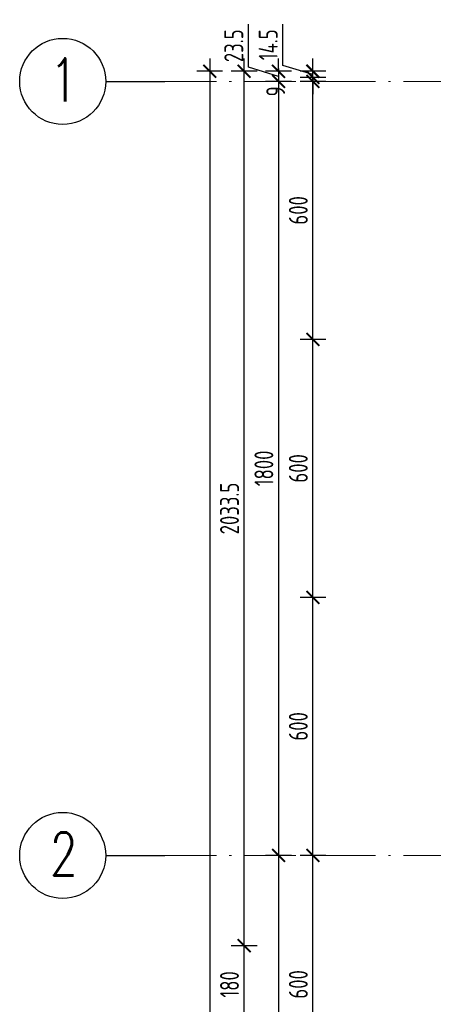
# Model space of a CAD drawing. Extents: x 153948 to 285449, y -89387 to -60195.
# Tile 44 of 108: x 247383 to 248345, y -76986 to -74696. Entities that reach past the tile are written whole.
import ezdxf

# ---------------------------------------------------------------- set-up
doc = ezdxf.new("R2010")
doc.units = 0
doc.header["$LTSCALE"] = 100
doc.header["$MEASUREMENT"] = 0
doc.header["$PDMODE"] = 1
doc.linetypes.add('ACAD_ISO10W100', pattern=[18.5, 12, -3, 0.5, -3])
doc.layers.get('0').update_dxf_attribs({"linetype": 'CONTINUOUS'})
doc.layers.get('DEFPOINTS').update_dxf_attribs({"linetype": 'CONTINUOUS'})
doc.layers.add('OSIE', color=8, linetype='ACAD_ISO10W100', lineweight=15)
doc.layers.add('TEXT1', color=2, linetype='CONTINUOUS')
doc.layers.add('WYMIARY', color=1, linetype='CONTINUOUS')
doc.styles.add('STYLE2', font='isocp.shx', dxfattribs={"width": 0.8})
doc.styles.add('TXT3', font='SIMPLEX.SHX', dxfattribs={"width": 0.75, "height": 40})
doc.dimstyles.new('KRESKI_100', dxfattribs={"dimscale": 20, "dimtxt": 2.2, "dimasz": 1.5, "dimexe": 1.5, "dimexo": 1.5, "dimgap": 0.6, "dimtad": 1, "dimdec": 1, "dimrnd": 0.5, "dimdsep": 46, "dimtxsty": 'STYLE2', "dimblk1": 'ARCHTICK', "dimblk2": 'ARCHTICK', "dimsah": 1, "dimcen": 2.5, "dimdle": 1.5, "dimclrd": 10, "dimclre": 10, "dimclrt": 15, "dimadec": 0, "dimazin": 0, "dimtfac": 1, "dimtdec": 1, "dimtmove": 1, "dimatfit": 3, "dimldrblk": 'ARCHTICK', "dimfxl": 1.5, "dimfxlon": 1, "dimtolj": 1, "dimtzin": 0, "dimarcsym": 0})

# ---------------------------------------------------------------- blocks, each defined once
blk = doc.blocks.new('_ARCHTICK')
at = {"color": 0, "linetype": 'ByBlock', "const_width": 0.15}
blk.add_lwpolyline([(-0.5, -0.5), (0.5, 0.5)], dxfattribs=at)
blk = doc.blocks.new('*D198')
at = {"layer": 'DEFPOINTS', "color": 0, "ltscale": 0.1, "transparency": 16777216}
for p in [(248692.9, -74816), (247825, -85703), (248692.9, -85703)]:
    blk.add_point(p, dxfattribs=at)
at = {"layer": 'WYMIARY', "color": 10, "lineweight": -2, "ltscale": 0.1, "transparency": 16777216}
for p, q in [((247825, -74786), (247825, -85733)), ((247855, -74816), (247795, -74816)), ((247855, -85703), (247795, -85703))]:
    blk.add_line(p, q, dxfattribs=at)
at = {"layer": 'WYMIARY', "color": 10, "lineweight": -2, "ltscale": 0.1, "transparency": 16777216, "xscale": 30, "yscale": 30, "zscale": 30}
for p, rotation in [((247825, -74816), 90), ((247825, -85703), 270)]:
    blk.add_blockref('_ARCHTICK', p, dxfattribs=dict(at, rotation=rotation))
at = {"layer": 'WYMIARY', "color": 15, "ltscale": 0.1, "transparency": 16777216, "insert": (247791, -80259.5), "char_height": 44, "attachment_point": 5, "rotation": 90, "style": 'STYLE2'}
blk.add_mtext('\\A1;10887', dxfattribs=at)
blk = doc.blocks.new('*D202')
at = {"layer": 'DEFPOINTS', "color": 0, "ltscale": 0.1, "transparency": 16777216}
for p in [(247905, -76849.5), (247985, -76849.5), (247985, -77029.5)]:
    blk.add_point(p, dxfattribs=at)
at = {"layer": 'WYMIARY', "color": 10, "lineweight": -2, "ltscale": 0.1, "transparency": 16777216}
for p, q in [((247905, -77059.5), (247905, -76819.5)), ((247935, -76849.5), (247875, -76849.5)), ((247935, -77029.5), (247875, -77029.5))]:
    blk.add_line(p, q, dxfattribs=at)
at = {"layer": 'WYMIARY', "color": 10, "lineweight": -2, "ltscale": 0.1, "transparency": 16777216, "xscale": 30, "yscale": 30, "zscale": 30}
for p, rotation in [((247905, -76849.5), 90), ((247905, -77029.5), 270)]:
    blk.add_blockref('_ARCHTICK', p, dxfattribs=dict(at, rotation=rotation))
at = {"layer": 'WYMIARY', "color": 15, "ltscale": 0.1, "transparency": 16777216, "insert": (247871, -76939.5), "char_height": 44, "attachment_point": 5, "rotation": 90, "style": 'STYLE2'}
blk.add_mtext('\\A1;180', dxfattribs=at)
blk = doc.blocks.new('*D203')
at = {"layer": 'DEFPOINTS', "color": 0, "ltscale": 0.1, "transparency": 16777216}
for p in [(247905, -74816), (248692.9, -74816), (248692.9, -76849.5)]:
    blk.add_point(p, dxfattribs=at)
at = {"layer": 'WYMIARY', "color": 10, "lineweight": -2, "ltscale": 0.1, "transparency": 16777216}
for p, q in [((247905, -76879.5), (247905, -74786)), ((247935, -74816), (247875, -74816)), ((247935, -76849.5), (247875, -76849.5))]:
    blk.add_line(p, q, dxfattribs=at)
at = {"layer": 'WYMIARY', "color": 10, "lineweight": -2, "ltscale": 0.1, "transparency": 16777216, "xscale": 30, "yscale": 30, "zscale": 30}
for p, rotation in [((247905, -74816), 90), ((247905, -76849.5), 270)]:
    blk.add_blockref('_ARCHTICK', p, dxfattribs=dict(at, rotation=rotation))
at = {"layer": 'WYMIARY', "color": 15, "ltscale": 0.1, "transparency": 16777216, "insert": (247871, -75832.8), "char_height": 44, "attachment_point": 5, "rotation": 90, "style": 'STYLE2'}
blk.add_mtext('\\A1;2033.5', dxfattribs=at)
blk = doc.blocks.new('*D204')
at = {"layer": 'DEFPOINTS', "color": 0, "ltscale": 0.1, "transparency": 16777216}
for p in [(248692.9, -74816), (247985, -74839.5), (248065, -74839.5)]:
    blk.add_point(p, dxfattribs=at)
at = {"layer": 'WYMIARY', "color": 10, "lineweight": -2, "ltscale": 0.1, "transparency": 16777216}
for p, q in [((247915, -74806.8), (247915, -74706.5)), ((247985, -74816), (247985, -74786)), ((247985, -74827.8), (247915, -74806.8)), ((248015, -74816), (247955, -74816)), ((247985, -74816), (247985, -74839.5)), ((247985, -74816), (247985, -74839.5)), ((248015, -74839.5), (247955, -74839.5)), ((247985, -74839.5), (247985, -74869.5))]:
    blk.add_line(p, q, dxfattribs=at)
at = {"layer": 'WYMIARY', "color": 10, "lineweight": -2, "ltscale": 0.1, "transparency": 16777216, "xscale": 30, "yscale": 30, "zscale": 30}
for p, rotation in [((247985, -74816), 270), ((247985, -74839.5), 90)]:
    blk.add_blockref('_ARCHTICK', p, dxfattribs=dict(at, rotation=rotation))
at = {"layer": 'WYMIARY', "color": 15, "ltscale": 0.1, "transparency": 16777216, "insert": (247881, -74756.7), "char_height": 44, "attachment_point": 5, "rotation": 90, "style": 'STYLE2'}
blk.add_mtext('\\A1;23.5', dxfattribs=at)
blk = doc.blocks.new('*D205')
at = {"layer": 'DEFPOINTS', "color": 0, "ltscale": 0.1, "transparency": 16777216}
for p in [(248065, -74839.5), (247985, -76639.5), (248065, -76639.5)]:
    blk.add_point(p, dxfattribs=at)
at = {"layer": 'WYMIARY', "color": 10, "lineweight": -2, "ltscale": 0.1, "transparency": 16777216}
for p, q in [((247985, -74809.5), (247985, -76669.5)), ((248015, -74839.5), (247955, -74839.5)), ((248015, -76639.5), (247955, -76639.5))]:
    blk.add_line(p, q, dxfattribs=at)
at = {"layer": 'WYMIARY', "color": 10, "lineweight": -2, "ltscale": 0.1, "transparency": 16777216, "xscale": 30, "yscale": 30, "zscale": 30}
for p, rotation in [((247985, -74839.5), 90), ((247985, -76639.5), 270)]:
    blk.add_blockref('_ARCHTICK', p, dxfattribs=dict(at, rotation=rotation))
at = {"layer": 'WYMIARY', "color": 15, "ltscale": 0.1, "transparency": 16777216, "insert": (247951, -75739.5), "char_height": 44, "attachment_point": 5, "rotation": 90, "style": 'STYLE2'}
blk.add_mtext('\\A1;1800', dxfattribs=at)
blk = doc.blocks.new('*D206')
at = {"layer": 'DEFPOINTS', "color": 0, "ltscale": 0.1, "transparency": 16777216}
for p in [(248065, -76639.5), (247985, -78439.5), (248065, -78439.5)]:
    blk.add_point(p, dxfattribs=at)
at = {"layer": 'WYMIARY', "color": 10, "lineweight": -2, "ltscale": 0.1, "transparency": 16777216}
for p, q in [((247985, -76609.5), (247985, -78469.5)), ((248015, -76639.5), (247955, -76639.5)), ((248015, -78439.5), (247955, -78439.5))]:
    blk.add_line(p, q, dxfattribs=at)
at = {"layer": 'WYMIARY', "color": 10, "lineweight": -2, "ltscale": 0.1, "transparency": 16777216, "xscale": 30, "yscale": 30, "zscale": 30}
for p, rotation in [((247985, -76639.5), 90), ((247985, -78439.5), 270)]:
    blk.add_blockref('_ARCHTICK', p, dxfattribs=dict(at, rotation=rotation))
at = {"layer": 'WYMIARY', "color": 15, "ltscale": 0.1, "transparency": 16777216, "insert": (247951, -77539.5), "char_height": 44, "attachment_point": 5, "rotation": 90, "style": 'STYLE2'}
blk.add_mtext('\\A1;1800', dxfattribs=at)
blk = doc.blocks.new('*D231')
at = {"layer": 'DEFPOINTS', "color": 0, "ltscale": 0.1, "transparency": 16777216}
for p in [(248065, -76639.5), (248145, -76639.5), (248145, -77239.5)]:
    blk.add_point(p, dxfattribs=at)
at = {"layer": 'WYMIARY', "color": 10, "lineweight": -2, "ltscale": 0.1, "transparency": 16777216}
for p, q in [((248065, -77269.5), (248065, -76609.5)), ((248095, -76639.5), (248035, -76639.5)), ((248095, -77239.5), (248035, -77239.5))]:
    blk.add_line(p, q, dxfattribs=at)
at = {"layer": 'WYMIARY', "color": 10, "lineweight": -2, "ltscale": 0.1, "transparency": 16777216, "xscale": 30, "yscale": 30, "zscale": 30}
for p, rotation in [((248065, -76639.5), 90), ((248065, -77239.5), 270)]:
    blk.add_blockref('_ARCHTICK', p, dxfattribs=dict(at, rotation=rotation))
at = {"layer": 'WYMIARY', "color": 15, "ltscale": 0.1, "transparency": 16777216, "insert": (248031, -76939.5), "char_height": 44, "attachment_point": 5, "rotation": 90, "style": 'STYLE2'}
blk.add_mtext('\\A1;600', dxfattribs=at)
blk = doc.blocks.new('*D232')
at = {"layer": 'DEFPOINTS', "color": 0, "ltscale": 0.1, "transparency": 16777216}
for p in [(248065, -76039.5), (248145, -76039.5), (248145, -76639.5)]:
    blk.add_point(p, dxfattribs=at)
at = {"layer": 'WYMIARY', "color": 10, "lineweight": -2, "ltscale": 0.1, "transparency": 16777216}
for p, q in [((248065, -76669.5), (248065, -76009.5)), ((248095, -76039.5), (248035, -76039.5)), ((248095, -76639.5), (248035, -76639.5))]:
    blk.add_line(p, q, dxfattribs=at)
at = {"layer": 'WYMIARY', "color": 10, "lineweight": -2, "ltscale": 0.1, "transparency": 16777216, "xscale": 30, "yscale": 30, "zscale": 30}
for p, rotation in [((248065, -76039.5), 90), ((248065, -76639.5), 270)]:
    blk.add_blockref('_ARCHTICK', p, dxfattribs=dict(at, rotation=rotation))
at = {"layer": 'WYMIARY', "color": 15, "ltscale": 0.1, "transparency": 16777216, "insert": (248031, -76339.5), "char_height": 44, "attachment_point": 5, "rotation": 90, "style": 'STYLE2'}
blk.add_mtext('\\A1;600', dxfattribs=at)
blk = doc.blocks.new('*D233')
at = {"layer": 'DEFPOINTS', "color": 0, "ltscale": 0.1, "transparency": 16777216}
for p in [(248065, -75439.5), (248145, -75439.5), (248145, -76039.5)]:
    blk.add_point(p, dxfattribs=at)
at = {"layer": 'WYMIARY', "color": 10, "lineweight": -2, "ltscale": 0.1, "transparency": 16777216}
for p, q in [((248065, -76069.5), (248065, -75409.5)), ((248095, -75439.5), (248035, -75439.5)), ((248095, -76039.5), (248035, -76039.5))]:
    blk.add_line(p, q, dxfattribs=at)
at = {"layer": 'WYMIARY', "color": 10, "lineweight": -2, "ltscale": 0.1, "transparency": 16777216, "xscale": 30, "yscale": 30, "zscale": 30}
for p, rotation in [((248065, -75439.5), 90), ((248065, -76039.5), 270)]:
    blk.add_blockref('_ARCHTICK', p, dxfattribs=dict(at, rotation=rotation))
at = {"layer": 'WYMIARY', "color": 15, "ltscale": 0.1, "transparency": 16777216, "insert": (248031, -75739.5), "char_height": 44, "attachment_point": 5, "rotation": 90, "style": 'STYLE2'}
blk.add_mtext('\\A1;600', dxfattribs=at)
blk = doc.blocks.new('*D234')
at = {"layer": 'DEFPOINTS', "color": 0, "ltscale": 0.1, "transparency": 16777216}
for p in [(248065, -74839.5), (248145, -74839.5), (248363.2, -75439.5)]:
    blk.add_point(p, dxfattribs=at)
at = {"layer": 'WYMIARY', "color": 10, "lineweight": -2, "ltscale": 0.1, "transparency": 16777216}
for p, q in [((248065, -75469.5), (248065, -74809.5)), ((248095, -74839.5), (248035, -74839.5)), ((248095, -75439.5), (248035, -75439.5))]:
    blk.add_line(p, q, dxfattribs=at)
at = {"layer": 'WYMIARY', "color": 10, "lineweight": -2, "ltscale": 0.1, "transparency": 16777216, "xscale": 30, "yscale": 30, "zscale": 30}
for p, rotation in [((248065, -74839.5), 90), ((248065, -75439.5), 270)]:
    blk.add_blockref('_ARCHTICK', p, dxfattribs=dict(at, rotation=rotation))
at = {"layer": 'WYMIARY', "color": 15, "ltscale": 0.1, "transparency": 16777216, "insert": (248031, -75139.5), "char_height": 44, "attachment_point": 5, "rotation": 90, "style": 'STYLE2'}
blk.add_mtext('\\A1;600', dxfattribs=at)
blk = doc.blocks.new('*D235')
at = {"layer": 'DEFPOINTS', "color": 0, "ltscale": 0.1, "transparency": 16777216}
for p in [(248065, -74830.5), (248145, -74830.5), (248145, -74839.5)]:
    blk.add_point(p, dxfattribs=at)
at = {"layer": 'WYMIARY', "color": 10, "lineweight": -2, "ltscale": 0.1, "transparency": 16777216}
for p, q in [((248065, -74830.5), (248065, -74800.5)), ((248095, -74830.5), (248035, -74830.5)), ((248095, -74839.5), (248035, -74839.5)), ((248065, -74839.5), (248065, -74830.5)), ((248065, -74839.5), (248065, -74869.5))]:
    blk.add_line(p, q, dxfattribs=at)
at = {"layer": 'WYMIARY', "color": 10, "lineweight": -2, "ltscale": 0.1, "transparency": 16777216, "xscale": 30, "yscale": 30, "zscale": 30}
for p, rotation in [((248065, -74830.5), 270), ((248065, -74839.5), 90)]:
    blk.add_blockref('_ARCHTICK', p, dxfattribs=dict(at, rotation=rotation))
at = {"layer": 'WYMIARY', "color": 15, "ltscale": 0.1, "transparency": 16777216, "insert": (247978.5, -74862.7), "char_height": 44, "attachment_point": 5, "rotation": 90, "style": 'STYLE2'}
blk.add_mtext('\\A1;9', dxfattribs=at)
blk = doc.blocks.new('*D236')
at = {"layer": 'DEFPOINTS', "color": 0, "ltscale": 0.1, "transparency": 16777216}
for p in [(248065, -74816), (248692.9, -74816), (248707.4, -74830.5)]:
    blk.add_point(p, dxfattribs=at)
at = {"layer": 'WYMIARY', "color": 10, "lineweight": -2, "ltscale": 0.1, "transparency": 16777216}
for p, q in [((247995, -74802.3), (247995, -74706.4)), ((248065, -74823.3), (247995, -74802.3)), ((248065, -74816), (248065, -74786)), ((248095, -74816), (248035, -74816)), ((248065, -74830.5), (248065, -74816)), ((248065, -74830.5), (248065, -74816)), ((248095, -74830.5), (248035, -74830.5)), ((248065, -74830.5), (248065, -74860.5))]:
    blk.add_line(p, q, dxfattribs=at)
at = {"layer": 'WYMIARY', "color": 10, "lineweight": -2, "ltscale": 0.1, "transparency": 16777216, "xscale": 30, "yscale": 30, "zscale": 30}
for p, rotation in [((248065, -74816), 270), ((248065, -74830.5), 90)]:
    blk.add_blockref('_ARCHTICK', p, dxfattribs=dict(at, rotation=rotation))
at = {"layer": 'WYMIARY', "color": 15, "ltscale": 0.1, "transparency": 16777216, "insert": (247961, -74754.4), "char_height": 44, "attachment_point": 5, "rotation": 90, "style": 'STYLE2'}
blk.add_mtext('\\A1;14.5', dxfattribs=at)

msp = doc.modelspace()

# ---------------------------------------------------------------- linework, layer by layer
at = {"layer": 'OSIE', "ltscale": 0.1}
for p, q in [((247720.4, -74839.55), (263229.19, -74839.55)), ((247720.4, -76639.55), (263229.19, -76639.55))]:
    msp.add_line(p, q, dxfattribs=at)
at = {"layer": 'TEXT1'}
for p, q in [((247583.04, -74839.55), (247720.4, -74839.55)), ((247583.04, -76639.55), (247720.4, -76639.55))]:
    msp.add_line(p, q, dxfattribs=at)
for centre in [(247483.04, -74839.55), (247483.04, -76639.55)]:
    msp.add_circle(centre, 100, dxfattribs=at)

# ---------------------------------------------------------------- texts
at = {"layer": 'TEXT1', "style": 'TXT3', "width": 0.75}
for s, p in [('1', (247453.24, -74886.19)), ('2', (247453.24, -76686.19))]:
    msp.add_text(s, height=100, dxfattribs=at).set_placement(p)

# ---------------------------------------------------------------- dimensions: what is measured, and where the dimension line sits
at = {"layer": 'WYMIARY', "ltscale": 0.1}
for base, p1, p2, picture, middle in [((247984.99, -74839.55), (248692.9, -74816.05), (248064.99, -74839.55), '*D204', (247880.98, -74794.79)), ((248064.99, -74816.05), (248707.4, -74830.55), (248692.9, -74816.05), '*D236', (247960.99, -74790.3)), ((247824.99, -85703.05), (248692.9, -74816.05), (248692.9, -85703.05), '*D198', (247790.99, -80259.55)), ((247904.99, -74816.05), (248692.9, -76849.55), (248692.9, -74816.05), '*D203', (247870.98, -75832.8)), ((247984.99, -76639.55), (248064.99, -74839.55), (248064.99, -76639.55), '*D205', (247950.99, -75739.55)), ((248064.99, -74839.55), (248363.17, -75439.55), (248144.99, -74839.55), '*D234', (248030.99, -75139.55)), ((248064.99, -75439.55), (248144.99, -76039.55), (248144.99, -75439.55), '*D233', (248030.99, -75739.55)), ((248064.99, -76039.55), (248144.99, -76639.55), (248144.99, -76039.55), '*D232', (248030.99, -76339.55)), ((247984.99, -78439.55), (248064.99, -76639.55), (248064.99, -78439.55), '*D206', (247950.99, -77539.55)), ((248064.99, -76639.55), (248144.99, -77239.55), (248144.99, -76639.55), '*D231', (248030.99, -76939.55)), ((247904.99, -76849.55), (247984.99, -77029.55), (247984.99, -76849.55), '*D202', (247870.99, -76939.55))]:
    dim = msp.add_linear_dim(base=base, p1=p1, p2=p2, angle=90, dimstyle='KRESKI_100', dxfattribs=at)
    dim.commit()
    dim.dimension.update_dxf_attribs({"geometry": picture, "text_midpoint": middle})
dim = msp.add_linear_dim(base=(248064.99, -74830.55), p1=(248144.99, -74839.55), p2=(248144.99, -74830.55), angle=90, dimstyle='KRESKI_100', dxfattribs=at)
dim.commit()
dim.dimension.update_dxf_attribs({"geometry": '*D235', "text_midpoint": (248012.49, -74862.69), "dimtype": 160})

doc.saveas('drawing.dxf')
